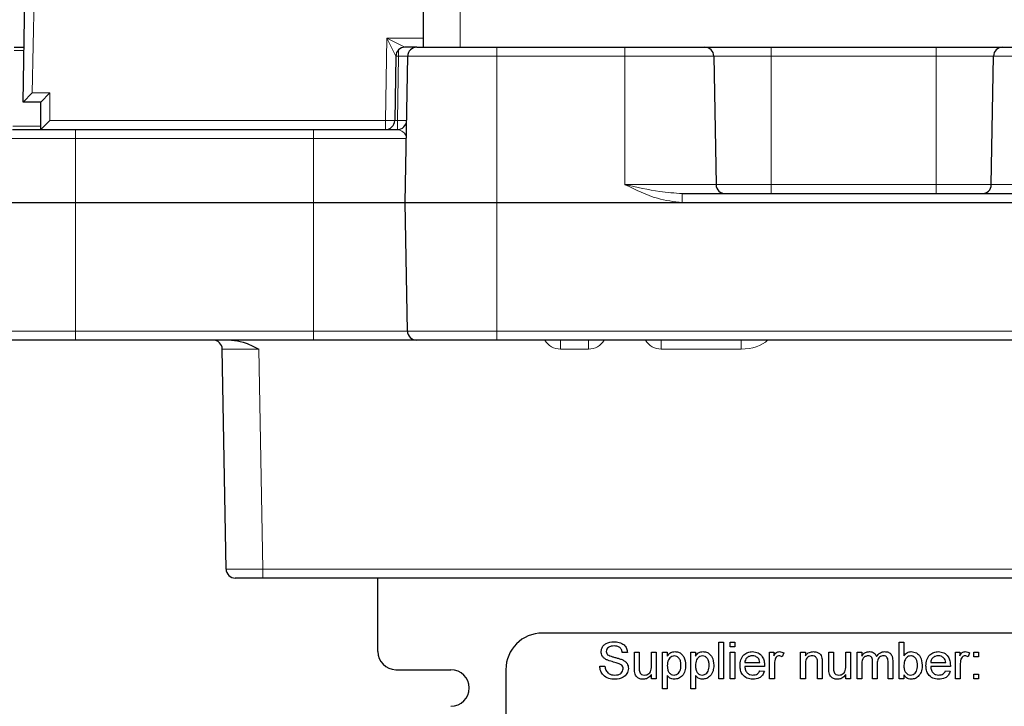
# Paper-space layout 'Blatt5' of a CAD drawing. Header units: millimetres. Extents: x 5 to 418, y 2 to 292.
# Tile 8 of 37: x 143 to 179, y 122 to 147. Entities that reach past the tile are written whole.
import ezdxf

# ---------------------------------------------------------------- set-up
doc = ezdxf.new("R2010")
doc.units = ezdxf.units.MM
doc.layers.add('SLD-0', color=7, linetype='Continuous')
doc.styles.add('SLDTEXTSTYLE0', font='TXT', dxfattribs={"width": 0.605})
doc.dimstyles.new('SLDDIMSTYLE4', dxfattribs={"dimtxt": 3.5, "dimasz": 3.302, "dimexe": 0, "dimexo": 0.0625, "dimgap": 0.875, "dimtad": 1, "dimdec": 1, "dimlfac": 1.5, "dimrnd": 1e-09, "dimzin": 12, "dimdsep": 46, "dimtxsty": 'SLDTEXTSTYLE0', "dimsah": 1, "dimcen": 0.09, "dimadec": 0, "dimazin": 3, "dimtfac": 1, "dimtofl": 0, "dimtmove": 0, "dimatfit": 3, "dimfxl": 1, "dimfrac": 2, "dimtolj": 1, "dimtzin": 12, "dimarcsym": 0})
doc.dimstyles.new('SLDDIMSTYLE6', dxfattribs={"dimtxt": 3.5, "dimasz": 3.302, "dimexe": 0, "dimexo": 0.0625, "dimgap": 0.875, "dimtad": 1, "dimlfac": 1.5, "dimrnd": 1e-09, "dimzin": 12, "dimdsep": 46, "dimtxsty": 'SLDTEXTSTYLE0', "dimsah": 1, "dimcen": 0.09, "dimadec": 0, "dimazin": 3, "dimtfac": 1, "dimtofl": 0, "dimtmove": 0, "dimatfit": 3, "dimfxl": 1, "dimfrac": 2, "dimtolj": 1, "dimtzin": 12, "dimarcsym": 0})

# ---------------------------------------------------------------- blocks, each defined once
blk = doc.blocks.new('_D_24')
at = {"layer": 'SLD-0', "color": 7}
for p, q in [((142.572, 135.345), (117.456, 135.345)), ((118.456, 135.345), (118.456, 115.012)), ((199.823, 115.012), (117.456, 115.012))]:
    blk.add_line(p, q, dxfattribs=at)
for points in [[(118.456, 135.345), (117.948, 132.043), (118.964, 132.043)], [(118.456, 115.012), (118.964, 118.314), (117.948, 118.314)]]:
    blk.add_solid(points, dxfattribs=at)
at = {"layer": 'SLD-0', "color": 7, "insert": (113.944, 120.5), "char_height": 3.5, "attachment_point": 1, "rotation": 90, "style": 'SLDTEXTSTYLE0'}
blk.add_mtext('30,5', dxfattribs=at)
blk = doc.blocks.new('_D_26')
at = {"layer": 'SLD-0', "color": 7}
for p, q in [((142.572, 135.345), (108.663, 135.345)), ((109.663, 135.345), (109.663, 100.235)), ((168.044, 100.235), (108.663, 100.235))]:
    blk.add_line(p, q, dxfattribs=at)
for centre, start, end in [((106.977, 117.097), 63.4349, 116.5651), ((106.977, 118.483), 243.4349, 296.5651)]:
    blk.add_arc(centre, 6.006, start, end, dxfattribs=at)
for points in [[(109.663, 135.345), (109.155, 132.043), (110.171, 132.043)], [(109.663, 100.235), (110.171, 103.537), (109.155, 103.537)]]:
    blk.add_solid(points, dxfattribs=at)
at = {"layer": 'SLD-0', "color": 7, "insert": (105.151, 113.111), "char_height": 3.5, "attachment_point": 1, "rotation": 90, "style": 'SLDTEXTSTYLE0'}
blk.add_mtext('52,7', dxfattribs=at)
blk = doc.blocks.new('_D_27')
at = {"layer": 'SLD-0', "color": 7}
for p, q in [((124.49, 136.246), (124.49, 86.053)), ((199.823, 115.012), (199.823, 86.053)), ((124.49, 87.053), (199.823, 87.053))]:
    blk.add_line(p, q, dxfattribs=at)
for points in [[(124.49, 87.053), (127.792, 86.545), (127.792, 87.561)], [(199.823, 87.053), (196.521, 87.561), (196.521, 86.545)]]:
    blk.add_solid(points, dxfattribs=at)
at = {"layer": 'SLD-0', "color": 7, "insert": (158.146, 91.564), "char_height": 3.5, "attachment_point": 1, "style": 'SLDTEXTSTYLE0'}
blk.add_mtext('113', dxfattribs=at)
blk = doc.blocks.new('_D_28')
at = {"layer": 'SLD-0', "color": 7}
for p, q in [((124.49, 136.246), (124.49, 77.328)), ((247.823, 115.012), (247.823, 77.328)), ((124.49, 78.328), (247.823, 78.328))]:
    blk.add_line(p, q, dxfattribs=at)
for points in [[(124.49, 78.328), (127.792, 77.82), (127.792, 78.836)], [(247.823, 78.328), (244.521, 78.836), (244.521, 77.82)]]:
    blk.add_solid(points, dxfattribs=at)
at = {"layer": 'SLD-0', "color": 7, "insert": (182.146, 82.84), "char_height": 3.5, "attachment_point": 1, "style": 'SLDTEXTSTYLE0'}
blk.add_mtext('185', dxfattribs=at)
blk = doc.blocks.new('_D_32')
at = {"layer": 'SLD-0', "color": 7}
for p, q in [((124.49, 136.246), (124.499, 270.445)), ((309.156, 136.233), (309.166, 270.432)), ((309.166, 269.432), (124.499, 269.445))]:
    blk.add_line(p, q, dxfattribs=at)
for points in [[(124.499, 269.445), (127.801, 268.937), (127.801, 269.953)], [(309.166, 269.432), (305.864, 269.941), (305.864, 268.925)]]:
    blk.add_solid(points, dxfattribs=at)
at = {"layer": 'SLD-0', "color": 7, "insert": (212.822, 273.951), "char_height": 3.5, "attachment_point": 1, "rotation": 359.996, "style": 'SLDTEXTSTYLE0'}
blk.add_mtext('277', dxfattribs=at)
blk = doc.blocks.new('_D_33')
at = {"layer": 'SLD-0', "color": 7}
for p, q in [((170.146, 258.145), (108.663, 258.145)), ((109.663, 135.345), (109.663, 258.145)), ((142.572, 135.345), (108.663, 135.345))]:
    blk.add_line(p, q, dxfattribs=at)
for points in [[(109.663, 258.145), (109.155, 254.843), (110.171, 254.843)], [(109.663, 135.345), (110.171, 138.647), (109.155, 138.647)]]:
    blk.add_solid(points, dxfattribs=at)
at = {"layer": 'SLD-0', "color": 7, "insert": (105.151, 190.73), "char_height": 3.5, "attachment_point": 1, "rotation": 90, "style": 'SLDTEXTSTYLE0'}
blk.add_mtext('184,2', dxfattribs=at)

psp = doc.layouts.new('Blatt5')

# ---------------------------------------------------------------- linework, layer by layer
at = {"color": 7, "linetype": 'Continuous', "lineweight": 25}
for p, q in [((142.908, 144.0122), (143.0517, 152.0181)), ((157.4901, 146.0122), (157.4901, 147.6788)), ((142.5832, 146.0122), (142.9439, 146.0122)), ((157.2499, 146.0122), (156.8177, 146.0122)), ((157.2499, 146.0122), (157.4901, 146.0122)), ((157.4901, 146.0122), (158.8234, 146.0122)), ((158.8234, 146.0122), (274.8234, 146.0122)), ((156.4844, 145.6846), (156.4434, 143.3397)), ((156.8235, 140.3513), (156.9166, 145.6846)), ((168.0636, 145.6846), (168.1452, 141.0063)), ((178.1683, 141.0063), (178.25, 145.6846)), ((142.908, 144.0122), (143.2474, 144.3455)), ((143.5568, 144.0122), (143.8901, 144.3455)), ((143.5568, 144.0122), (142.908, 144.0122)), ((143.5568, 143.0122), (143.5568, 144.0122)), ((143.5568, 143.0122), (143.8901, 143.3455)), ((142.5309, 143.0122), (144.8234, 143.0122)), ((144.8234, 143.0122), (153.4901, 143.0122)), ((153.4901, 143.0122), (156.5424, 143.0122)), ((166.9115, 140.6788), (179.4021, 140.6788)), ((156.905, 135.673), (156.8235, 140.3397)), ((144.8234, 135.3455), (142.5716, 135.3455)), ((153.4901, 135.3455), (144.8234, 135.3455)), ((157.2383, 135.3455), (153.4901, 135.3455)), ((160.1568, 135.3455), (157.2383, 135.3455)), ((204.2324, 135.3455), (160.1568, 135.3455)), ((150.3023, 127.0063), (150.1625, 135.018)), ((151.6355, 126.6788), (150.6356, 126.6788)), ((155.8234, 126.6788), (151.6355, 126.6788)), ((155.8234, 124.0122), (155.8234, 126.6788)), ((196.468, 126.6788), (155.8234, 126.6788)), ((192.4901, 124.6788), (161.8234, 124.6788)), ((168.2508, 123.0122), (168.2508, 124.3455)), ((168.2508, 124.3455), (168.4217, 124.3455)), ((168.4217, 124.3455), (168.4217, 123.0122)), ((168.661, 124.1745), (168.661, 124.3455)), ((168.661, 124.3455), (168.832, 124.3455)), ((168.832, 124.1745), (168.661, 124.1745)), ((168.832, 124.3455), (168.832, 124.1745)), ((174.8149, 124.3455), (174.9858, 124.3455)), ((174.8149, 123.0122), (174.8149, 124.3455)), ((174.9858, 124.3455), (174.9858, 123.8548)), ((164.9174, 123.9694), (164.7294, 123.9694)), ((165.1739, 123.3858), (165.1739, 123.9865)), ((165.1739, 123.9865), (165.3448, 123.9865)), ((165.3448, 123.9865), (165.3448, 123.4566)), ((165.7892, 123.4748), (165.7892, 123.9865)), ((165.7892, 123.9865), (165.9602, 123.9865)), ((165.9602, 123.9865), (165.9602, 123.0122)), ((166.1995, 122.6532), (166.1995, 123.9865)), ((166.1995, 123.9865), (166.3704, 123.9865)), ((166.3704, 123.9865), (166.3704, 123.8319)), ((167.2251, 122.6532), (167.2251, 123.9865)), ((167.2251, 123.9865), (167.3961, 123.9865)), ((167.3961, 123.9865), (167.3961, 123.8319)), ((168.661, 123.9865), (168.832, 123.9865)), ((168.661, 123.0122), (168.661, 123.9865)), ((168.832, 123.9865), (168.832, 123.0122)), ((170.0969, 123.0122), (170.0969, 123.9865)), ((170.0969, 123.9865), (170.2508, 123.9865)), ((170.2508, 123.9865), (170.2508, 123.8506)), ((170.6098, 123.9579), (170.5563, 123.8097)), ((171.2251, 123.0122), (171.2251, 123.9865)), ((171.2251, 123.9865), (171.3961, 123.9865)), ((171.3961, 123.9865), (171.3961, 123.8506)), ((172.2508, 123.9865), (172.4217, 123.9865)), ((172.2508, 123.3858), (172.2508, 123.9865)), ((172.4217, 123.9865), (172.4217, 123.4566)), ((172.8662, 123.9865), (173.0371, 123.9865)), ((172.8662, 123.4748), (172.8662, 123.9865)), ((173.0371, 123.9865), (173.0371, 123.0122)), ((173.2786, 123.0122), (173.2786, 123.9865)), ((173.2786, 123.9865), (173.4495, 123.9865)), ((173.4495, 123.9865), (173.4495, 123.8345)), ((176.8662, 123.9865), (177.02, 123.9865)), ((176.8662, 123.0122), (176.8662, 123.9865)), ((177.02, 123.9865), (177.02, 123.8506)), ((177.379, 123.9579), (177.3256, 123.8097)), ((177.5328, 123.8156), (177.5328, 123.9865)), ((177.5328, 123.9865), (177.7038, 123.9865)), ((177.7038, 123.8156), (177.5328, 123.8156)), ((177.7038, 123.9865), (177.7038, 123.8156)), ((156.4901, 123.3455), (158.4901, 123.3455)), ((160.4901, 123.3455), (160.4901, 116.0122)), ((163.9089, 123.4737), (164.0969, 123.4737)), ((169.191, 123.6104), (169.738, 123.6104)), ((169.9081, 123.4566), (169.191, 123.4566)), ((170.2679, 123.5298), (170.2679, 123.0122)), ((171.3961, 123.5346), (171.3961, 123.0122)), ((171.8405, 123.0122), (171.8405, 123.5939)), ((172.0115, 123.6083), (172.0115, 123.0122)), ((173.4495, 123.5084), (173.4495, 123.0122)), ((173.8427, 123.0122), (173.8427, 123.6337)), ((174.0136, 123.568), (174.0136, 123.0122)), ((174.4068, 123.0122), (174.4068, 123.6147)), ((174.5777, 123.6777), (174.5777, 123.0122)), ((175.9602, 123.6104), (176.5072, 123.6104)), ((176.6773, 123.4566), (175.9602, 123.4566)), ((177.0371, 123.5298), (177.0371, 123.0122)), ((165.7892, 123.0122), (165.7892, 123.1713)), ((165.9602, 123.0122), (165.7892, 123.0122)), ((166.3704, 123.1345), (166.3704, 122.6532)), ((167.3961, 123.1345), (167.3961, 122.6532)), ((168.4217, 123.0122), (168.2508, 123.0122)), ((168.832, 123.0122), (168.661, 123.0122)), ((169.7361, 123.3027), (169.9036, 123.2857)), ((170.2679, 123.0122), (170.0969, 123.0122)), ((171.3961, 123.0122), (171.2251, 123.0122)), ((172.0115, 123.0122), (171.8405, 123.0122)), ((172.8662, 123.0122), (172.8662, 123.1713)), ((173.0371, 123.0122), (172.8662, 123.0122)), ((173.4495, 123.0122), (173.2786, 123.0122)), ((174.0136, 123.0122), (173.8427, 123.0122)), ((174.5777, 123.0122), (174.4068, 123.0122)), ((174.9858, 123.0122), (174.8149, 123.0122)), ((174.9858, 123.1583), (174.9858, 123.0122)), ((176.5053, 123.3027), (176.6728, 123.2857)), ((177.0371, 123.0122), (176.8662, 123.0122)), ((177.5328, 123.0122), (177.5328, 123.1831)), ((177.5328, 123.1831), (177.7038, 123.1831)), ((177.7038, 123.0122), (177.5328, 123.0122)), ((177.7038, 123.1831), (177.7038, 123.0122)), ((166.3704, 122.6532), (166.1995, 122.6532)), ((167.3961, 122.6532), (167.2251, 122.6532))]:
    psp.add_line(p, q, dxfattribs=at)
at = {"color": 7, "linetype": 'Continuous', "lineweight": 18}
for p, q in [((143.385, 152.0122), (143.2474, 144.3455)), ((158.8234, 146.0122), (158.8234, 147.6788)), ((156.1102, 143.3455), (156.1625, 146.3455)), ((156.1625, 146.3455), (157.4901, 146.3455)), ((156.4844, 145.6846), (156.1625, 146.3455)), ((156.1625, 146.3455), (156.8177, 146.0122)), ((160.1568, 145.6846), (160.1568, 146.0122)), ((164.8234, 145.6846), (164.8234, 146.0122)), ((170.1568, 145.6846), (170.1568, 146.0122)), ((176.1568, 145.6846), (176.1568, 146.0122)), ((142.9418, 145.8931), (142.5832, 145.8931)), ((156.5833, 145.6846), (156.4844, 145.6846)), ((156.5424, 143.3397), (156.5833, 145.6846)), ((156.5833, 145.6846), (156.5833, 145.9159)), ((160.1568, 145.6846), (156.9166, 145.6846)), ((160.1568, 145.6846), (160.1568, 140.3513)), ((164.8234, 145.6846), (160.1568, 145.6846)), ((164.8234, 141.0063), (164.8234, 145.6846)), ((168.0636, 145.6846), (164.8234, 145.6846)), ((170.1568, 145.6846), (168.0636, 145.6846)), ((170.1568, 145.6846), (170.1568, 141.0063)), ((176.1568, 145.6846), (170.1568, 145.6846)), ((178.25, 145.6846), (176.1568, 145.6846)), ((176.1568, 141.0063), (176.1568, 145.6846)), ((181.4901, 145.6846), (178.25, 145.6846)), ((143.2474, 144.3455), (143.8901, 144.3455)), ((143.8901, 144.3455), (143.8901, 143.3455)), ((142.535, 143.1312), (143.5568, 143.1312)), ((143.8901, 143.3455), (156.1102, 143.3455)), ((156.1102, 143.3455), (156.4434, 143.3397)), ((156.1102, 143.0122), (156.1102, 143.3455)), ((156.4434, 143.3397), (156.5424, 143.3397)), ((156.5424, 143.3397), (156.5424, 143.0122)), ((144.8234, 143.0122), (144.8234, 142.6846)), ((153.4901, 143.0122), (153.4901, 142.6846)), ((144.8234, 142.6846), (142.1976, 142.6846)), ((153.4901, 142.6846), (144.8234, 142.6846)), ((144.8234, 142.6846), (144.8234, 140.3513)), ((156.8643, 142.6846), (153.4901, 142.6846)), ((153.4901, 140.3513), (153.4901, 142.6846)), ((164.8234, 141.0063), (168.1452, 141.0063)), ((168.1452, 141.0063), (170.1568, 141.0063)), ((170.1568, 141.0063), (170.1568, 140.6788)), ((170.1568, 141.0063), (176.1568, 141.0063)), ((176.1568, 141.0063), (178.1683, 141.0063)), ((176.1568, 141.0063), (176.1568, 140.6788)), ((178.1683, 141.0063), (181.4901, 141.0063)), ((166.9115, 140.6788), (166.9115, 140.3513)), ((142.1569, 140.3513), (144.8234, 140.3513)), ((144.8234, 140.3397), (142.1569, 140.3397)), ((144.8234, 140.3397), (144.8234, 140.3513)), ((144.8234, 140.3513), (153.4901, 140.3513)), ((153.4901, 140.3397), (144.8234, 140.3397)), ((144.8234, 140.3397), (144.8234, 135.673)), ((153.4901, 140.3397), (153.4901, 140.3513)), ((153.4901, 140.3513), (156.8235, 140.3513)), ((156.8235, 140.3397), (153.4901, 140.3397)), ((153.4901, 135.673), (153.4901, 140.3397)), ((156.8235, 140.3513), (160.1568, 140.3513)), ((160.1568, 140.3397), (156.8235, 140.3397)), ((160.1568, 140.3513), (166.9115, 140.3513)), ((160.1568, 140.3397), (160.1568, 140.3513)), ((203.8234, 140.3397), (160.1568, 140.3397)), ((160.1568, 140.3397), (160.1568, 135.673)), ((166.9115, 140.3513), (179.4021, 140.3513)), ((142.2383, 135.673), (144.8234, 135.673)), ((144.8234, 135.673), (153.4901, 135.673)), ((144.8234, 135.3455), (144.8234, 135.673)), ((153.4901, 135.3455), (153.4901, 135.673)), ((153.4901, 135.673), (156.905, 135.673)), ((156.905, 135.673), (160.1568, 135.673)), ((160.1568, 135.673), (203.8234, 135.673)), ((160.1568, 135.3455), (160.1568, 135.673)), ((162.4843, 135.3455), (162.4843, 135.018)), ((163.4959, 135.3455), (163.4959, 135.018)), ((166.151, 135.3455), (166.151, 135.018)), ((169.0556, 135.018), (169.0556, 135.3455)), ((151.4956, 135.018), (151.6355, 127.0063)), ((163.4959, 135.018), (162.4843, 135.018)), ((169.0556, 135.018), (166.151, 135.018)), ((151.6355, 127.0063), (199.6266, 127.0063)), ((151.6355, 126.6788), (151.6355, 127.0063))]:
    psp.add_line(p, q, dxfattribs=at)
at = {"color": 7, "linetype": 'Continuous', "lineweight": 25}
for centre, radius, start, end in [((156.8177, 145.6788), 0.3333, 90, 179), ((157.2499, 145.6788), 0.3333, 90, 179), ((167.7303, 145.6788), 0.3333, 1, 90), ((178.5832, 145.6788), 0.3333, 90, 179), ((156.1102, 143.3455), 0.3333, 270, 359), ((156.5424, 143.3455), 0.3333, 270, 359), ((168.4785, 141.0122), 0.3333, 181, 270), ((177.835, 141.0122), 0.3333, 270, 359), ((157.1568, 140.3455), 0.3333, 179, 181), ((157.2383, 135.6788), 0.3333, 181, 270), ((149.8292, 135.0122), 0.3333, 1, 90), ((150.6356, 127.0122), 0.3333, 181, 270), ((161.8234, 123.3455), 1.3333, 90, 180), ((156.4901, 124.0122), 0.6667, 180, 270), ((158.4901, 122.6788), 0.6667, 270, 90)]:
    psp.add_arc(centre, radius, start, end, dxfattribs=at)
at = {"color": 7, "linetype": 'Continuous', "lineweight": 18}
for centre, radius, start, end in [((156.7091, 148.1155), 4.7788, 268.00162, 271.99838), ((162.4843, 135.6846), 0.6667, 210.57902, 270), ((163.4959, 135.6846), 0.6667, 270, 329.42098), ((166.151, 135.6846), 0.6667, 210.57902, 270)]:
    psp.add_arc(centre, radius, start, end, dxfattribs=at)
for centre, major_axis, ratio, start_param, end_param in [((156.5831, 145.6788), (0.3335, 0.0058), 0.0174285, 6.2825767, 7.8530684), ((169.0712, 135.6846), (1.1161, 0.0145), 0.5971594, 4.6906313, 5.7277231), ((151.4961, 135.0122), (1.3336, -0.0058), 0.0043604, 1.5711961, 3.1416878), ((151.6358, 127.0122), (1.3334, 0.0058), 0.0043617, 3.1416498, 4.7121415)]:
    psp.add_ellipse(centre, major_axis=major_axis, ratio=ratio, start_param=start_param, end_param=end_param, dxfattribs=at)
for points, knots in [([(156.5424, 143.0122), (156.6144, 142.9916), (156.795, 142.9401), (156.8656, 142.7749), (156.8643, 142.6853), (156.8643, 142.6846)], [0, 0, 0, 0, 0.3970256, 0.99559022, 1, 1, 1, 1]), ([(166.9115, 140.3513), (166.6079, 140.3897), (165.8785, 140.4818), (165.2146, 140.8217), (164.8261, 141.0051), (164.8234, 141.0063)], [0, 0, 0, 0, 0.4145595, 0.9959449, 1, 1, 1, 1]), ([(164.8234, 141.0063), (164.8265, 141.0057), (165.2499, 140.9158), (165.951, 140.7506), (166.6388, 140.6992), (166.9115, 140.6788)], [0, 0, 0, 0, 0.00440835, 0.60533818, 1, 1, 1, 1])]:
    psp.add_open_spline(points, degree=3, knots=knots, dxfattribs=at)
at = {"color": 7, "linetype": 'Continuous', "lineweight": 25}
for points, knots in [([(150.5034, 135.3455), (150.6439, 135.3274), (150.9919, 135.2827), (151.3061, 135.1126), (151.4938, 135.0189), (151.4956, 135.018)], [0, 0, 0, 0, 0.40153587, 0.99433077, 1, 1, 1, 1]), ([(163.9602, 123.9975), (163.9646, 124.0385), (163.9736, 124.1207), (164.0401, 124.2285), (164.1845, 124.3397), (164.3247, 124.3531), (164.4231, 124.3626)], [0, 0, 0, 0, 0.1870287, 0.3741238, 0.5611402, 1, 1, 1, 1]), ([(164.4305, 124.2087), (164.3942, 124.2074), (164.3219, 124.2048), (164.2256, 124.1675), (164.1599, 124.0953), (164.1521, 124.0383), (164.1482, 124.0097)], [0, 0, 0, 0, 0.2812903, 0.5608202, 0.7806803, 1, 1, 1, 1]), ([(164.4231, 124.3626), (164.4891, 124.3584), (164.621, 124.3501), (164.7916, 124.2663), (164.896, 124.1247), (164.9103, 124.0212), (164.9174, 123.9694)], [0, 0, 0, 0, 0.2807972, 0.5601508, 0.7798767, 1, 1, 1, 1]), ([(164.7294, 123.9694), (164.7222, 124.0093), (164.708, 124.0887), (164.6004, 124.1977), (164.495, 124.2046), (164.4305, 124.2087)], [0, 0, 0, 0, 0.2810967, 0.5602874, 1, 1, 1, 1]), ([(164.157, 123.7093), (164.1271, 123.7263), (164.0672, 123.7602), (163.9815, 123.8539), (163.9682, 123.9431), (163.9602, 123.9975)], [0, 0, 0, 0, 0.28144516, 0.56227323, 1, 1, 1, 1]), ([(164.1482, 124.0097), (164.1505, 123.9849), (164.1546, 123.9405), (164.1834, 123.9068), (164.196, 123.892)], [0, 0, 0, 0, 0.5596169, 1, 1, 1, 1]), ([(164.6215, 123.5616), (164.5689, 123.5785), (164.4821, 123.6063), (164.3591, 123.6373), (164.2558, 123.667), (164.1899, 123.6952), (164.157, 123.7093)], [0, 0, 0, 0, 0.3399393, 0.5600249, 0.7800825, 1, 1, 1, 1]), ([(164.196, 123.892), (164.2524, 123.8638), (164.3454, 123.8173), (164.487, 123.7867), (164.6055, 123.7557), (164.6821, 123.7272), (164.7203, 123.713)], [0, 0, 0, 0, 0.3384083, 0.5589741, 0.7795351, 1, 1, 1, 1]), ([(164.7203, 123.713), (164.7556, 123.6951), (164.8261, 123.6594), (164.9026, 123.5775), (164.9453, 123.4837), (164.9495, 123.4217), (164.9516, 123.3906)], [0, 0, 0, 0, 0.2803713, 0.5599089, 0.7798589, 1, 1, 1, 1]), ([(166.3704, 123.8319), (166.4081, 123.886), (166.4753, 123.9827), (166.5906, 123.9972), (166.6413, 124.0036)], [0, 0, 0, 0, 0.5601586, 1, 1, 1, 1]), ([(166.6223, 123.8498), (166.5919, 123.8457), (166.531, 123.8374), (166.4586, 123.7777), (166.3814, 123.6686), (166.375, 123.5644), (166.3704, 123.4913)], [0, 0, 0, 0, 0.1863135, 0.3732882, 0.5605134, 1, 1, 1, 1]), ([(166.8662, 123.5041), (166.8645, 123.5485), (166.861, 123.6369), (166.8126, 123.7527), (166.7266, 123.8342), (166.657, 123.8446), (166.6223, 123.8498)], [0, 0, 0, 0, 0.2812816, 0.5609541, 0.7809189, 1, 1, 1, 1]), ([(166.6413, 124.0036), (166.6858, 123.9997), (166.7748, 123.9919), (166.8912, 123.9196), (167.0116, 123.7642), (167.0266, 123.6127), (167.0371, 123.5065)], [0, 0, 0, 0, 0.1870904, 0.3740516, 0.5611041, 1, 1, 1, 1]), ([(167.3961, 123.8319), (167.4337, 123.886), (167.5009, 123.9827), (167.6162, 123.9972), (167.6669, 124.0036)], [0, 0, 0, 0, 0.5601586, 1, 1, 1, 1]), ([(167.648, 123.8498), (167.6176, 123.8457), (167.5567, 123.8374), (167.4842, 123.7777), (167.4071, 123.6686), (167.4006, 123.5644), (167.3961, 123.4913)], [0, 0, 0, 0, 0.1863135, 0.3732882, 0.5605134, 1, 1, 1, 1]), ([(167.8918, 123.5041), (167.8901, 123.5485), (167.8867, 123.6369), (167.8383, 123.7527), (167.7522, 123.8342), (167.6827, 123.8446), (167.648, 123.8498)], [0, 0, 0, 0, 0.2812816, 0.56095408, 0.78091891, 1, 1, 1, 1]), ([(167.6669, 124.0036), (167.7114, 123.9997), (167.8005, 123.9919), (167.9169, 123.9196), (168.0373, 123.7642), (168.0522, 123.6127), (168.0627, 123.5065)], [0, 0, 0, 0, 0.1870904, 0.3740516, 0.5611041, 1, 1, 1, 1]), ([(169.02, 123.4911), (169.0243, 123.5633), (169.0327, 123.7075), (169.1406, 123.8853), (169.3002, 123.9893), (169.4136, 123.9988), (169.4703, 124.0036)], [0, 0, 0, 0, 0.2807476, 0.5597747, 0.7796663, 1, 1, 1, 1]), ([(169.4695, 123.8498), (169.4314, 123.8466), (169.3551, 123.8402), (169.2632, 123.7809), (169.2048, 123.6997), (169.1956, 123.6402), (169.191, 123.6104)], [0, 0, 0, 0, 0.2801903, 0.5597279, 0.7796424, 1, 1, 1, 1]), ([(169.6752, 123.768), (169.6412, 123.7949), (169.5804, 123.8431), (169.5035, 123.8477), (169.4695, 123.8498)], [0, 0, 0, 0, 0.5585118, 1, 1, 1, 1]), ([(169.4703, 124.0036), (169.5411, 123.9954), (169.6824, 123.9791), (169.8329, 123.8363), (169.9005, 123.6663), (169.9061, 123.5558), (169.9089, 123.5004)], [0, 0, 0, 0, 0.2793662, 0.5583982, 0.7788851, 1, 1, 1, 1]), ([(169.738, 123.6104), (169.7335, 123.643), (169.7256, 123.701), (169.6906, 123.7476), (169.6752, 123.768)], [0, 0, 0, 0, 0.5606744, 1, 1, 1, 1]), ([(170.2508, 123.8506), (170.2764, 123.894), (170.312, 123.9545), (170.3914, 123.9984), (170.4303, 124.0019), (170.4498, 124.0036)], [0, 0, 0, 0, 0.55959912, 0.77977168, 1, 1, 1, 1]), ([(170.2943, 123.725), (170.2856, 123.6891), (170.2701, 123.6248), (170.2686, 123.5588), (170.2679, 123.5298)], [0, 0, 0, 0, 0.5598877, 1, 1, 1, 1]), ([(170.4431, 123.8498), (170.4237, 123.8474), (170.3848, 123.8426), (170.3262, 123.7998), (170.3064, 123.7534), (170.2943, 123.725)], [0, 0, 0, 0, 0.2803051, 0.5609106, 1, 1, 1, 1]), ([(170.5563, 123.8097), (170.5368, 123.8221), (170.502, 123.8443), (170.4611, 123.8481), (170.4431, 123.8498)], [0, 0, 0, 0, 0.5601157, 1, 1, 1, 1]), ([(170.4498, 124.0036), (170.4813, 124.0006), (170.5376, 123.9951), (170.5877, 123.9693), (170.6098, 123.9579)], [0, 0, 0, 0, 0.5595462, 1, 1, 1, 1]), ([(171.3961, 123.8506), (171.4161, 123.8763), (171.4561, 123.9278), (171.5573, 123.9911), (171.6414, 123.9989), (171.6928, 124.0036)], [0, 0, 0, 0, 0.2805539, 0.5608154, 1, 1, 1, 1]), ([(171.6453, 123.8498), (171.6167, 123.8474), (171.5595, 123.8426), (171.4821, 123.8016), (171.4004, 123.7032), (171.3979, 123.6042), (171.3961, 123.5346)], [0, 0, 0, 0, 0.1872728, 0.3743615, 0.56054, 1, 1, 1, 1]), ([(171.8405, 123.5939), (171.8403, 123.6284), (171.8398, 123.697), (171.8047, 123.7915), (171.7266, 123.8425), (171.6724, 123.8473), (171.6453, 123.8498)], [0, 0, 0, 0, 0.2816799, 0.5597852, 0.7795872, 1, 1, 1, 1]), ([(171.6928, 124.0036), (171.7326, 124.0003), (171.812, 123.9938), (171.9146, 123.9426), (171.9786, 123.8591), (171.9946, 123.7984), (172.0027, 123.768)], [0, 0, 0, 0, 0.2802155, 0.5599712, 0.7796359, 1, 1, 1, 1]), ([(172.0027, 123.768), (172.0058, 123.7383), (172.0114, 123.6852), (172.0114, 123.6318), (172.0115, 123.6083)], [0, 0, 0, 0, 0.5597912, 1, 1, 1, 1]), ([(173.4495, 123.8345), (173.4674, 123.8609), (173.5032, 123.9136), (173.5952, 123.9859), (173.6776, 123.9969), (173.7278, 124.0036)], [0, 0, 0, 0, 0.2809504, 0.5617842, 1, 1, 1, 1]), ([(173.6787, 123.8498), (173.6397, 123.844), (173.581, 123.8354), (173.5185, 123.7867), (173.452, 123.6892), (173.4506, 123.5887), (173.4495, 123.5084)], [0, 0, 0, 0, 0.24922495, 0.37486171, 0.50055547, 1, 1, 1, 1]), ([(173.8427, 123.6337), (173.84, 123.687), (173.8366, 123.7539), (173.7889, 123.8165), (173.7442, 123.8448), (173.7049, 123.8478), (173.6787, 123.8498)], [0, 0, 0, 0, 0.4985157, 0.6241345, 0.7496359, 1, 1, 1, 1]), ([(173.7278, 124.0036), (173.7598, 124.0017), (173.8236, 123.9978), (173.9041, 123.9549), (173.96, 123.8932), (173.9779, 123.8463), (173.9869, 123.8228)], [0, 0, 0, 0, 0.2801764, 0.559511, 0.7796627, 1, 1, 1, 1]), ([(173.9869, 123.8228), (174.0293, 123.879), (174.1051, 123.9793), (174.2281, 123.9962), (174.2823, 124.0036)], [0, 0, 0, 0, 0.5600185, 1, 1, 1, 1]), ([(174.2412, 123.8498), (174.2155, 123.8478), (174.1642, 123.8438), (174.0959, 123.8051), (174.0218, 123.7185), (174.017, 123.63), (174.0136, 123.568)], [0, 0, 0, 0, 0.18728252, 0.37433449, 0.56118006, 1, 1, 1, 1]), ([(174.4068, 123.6147), (174.4079, 123.6725), (174.4093, 123.7449), (174.3566, 123.8101), (174.3107, 123.8421), (174.2689, 123.8467), (174.2412, 123.8498)], [0, 0, 0, 0, 0.4990428, 0.6245681, 0.7503081, 1, 1, 1, 1]), ([(174.2823, 124.0036), (174.3297, 124.0001), (174.4241, 123.9932), (174.5319, 123.9042), (174.5731, 123.7884), (174.5762, 123.7147), (174.5777, 123.6777)], [0, 0, 0, 0, 0.2803171, 0.5582261, 0.7787147, 1, 1, 1, 1]), ([(174.9858, 123.8548), (175.0247, 123.9015), (175.0942, 123.9848), (175.2007, 123.9978), (175.2476, 124.0036)], [0, 0, 0, 0, 0.5596861, 1, 1, 1, 1]), ([(175.2372, 123.8498), (175.2075, 123.8462), (175.1481, 123.8392), (175.0751, 123.7841), (174.9977, 123.679), (174.9907, 123.5775), (174.9858, 123.5063)], [0, 0, 0, 0, 0.1866521, 0.3736099, 0.56087, 1, 1, 1, 1]), ([(175.4816, 123.5001), (175.477, 123.5822), (175.4702, 123.7054), (175.3701, 123.8111), (175.2971, 123.8453), (175.2572, 123.8483), (175.2372, 123.8498)], [0, 0, 0, 0, 0.4987538, 0.7486559, 0.8743032, 1, 1, 1, 1]), ([(175.2476, 124.0036), (175.3145, 123.9946), (175.4481, 123.9766), (175.6228, 123.7916), (175.6412, 123.6192), (175.6525, 123.5138)], [0, 0, 0, 0, 0.2803073, 0.5597875, 1, 1, 1, 1]), ([(175.7892, 123.4911), (175.7935, 123.5633), (175.8019, 123.7075), (175.9098, 123.8853), (176.0695, 123.9893), (176.1828, 123.9988), (176.2396, 124.0036)], [0, 0, 0, 0, 0.2807476, 0.5597747, 0.7796663, 1, 1, 1, 1]), ([(176.2388, 123.8498), (176.2006, 123.8466), (176.1244, 123.8402), (176.0325, 123.7809), (175.974, 123.6997), (175.9648, 123.6402), (175.9602, 123.6104)], [0, 0, 0, 0, 0.2801903, 0.5597279, 0.7796424, 1, 1, 1, 1]), ([(176.4444, 123.768), (176.4104, 123.7949), (176.3496, 123.8431), (176.2727, 123.8477), (176.2388, 123.8498)], [0, 0, 0, 0, 0.55851176, 1, 1, 1, 1]), ([(176.2396, 124.0036), (176.3103, 123.9954), (176.4516, 123.9791), (176.6022, 123.8363), (176.6697, 123.6663), (176.6753, 123.5558), (176.6781, 123.5004)], [0, 0, 0, 0, 0.2793662, 0.5583982, 0.7788851, 1, 1, 1, 1]), ([(176.5072, 123.6104), (176.5027, 123.643), (176.4948, 123.701), (176.4598, 123.7476), (176.4444, 123.768)], [0, 0, 0, 0, 0.5606744, 1, 1, 1, 1]), ([(177.02, 123.8506), (177.0456, 123.894), (177.0812, 123.9545), (177.1607, 123.9984), (177.1996, 124.0019), (177.219, 124.0036)], [0, 0, 0, 0, 0.5595991, 0.7797717, 1, 1, 1, 1]), ([(177.0635, 123.725), (177.0549, 123.6891), (177.0394, 123.6248), (177.0378, 123.5588), (177.0371, 123.5298)], [0, 0, 0, 0, 0.5598877, 1, 1, 1, 1]), ([(177.2123, 123.8498), (177.1929, 123.8474), (177.154, 123.8426), (177.0955, 123.7998), (177.0756, 123.7534), (177.0635, 123.725)], [0, 0, 0, 0, 0.28030506, 0.56091063, 1, 1, 1, 1]), ([(177.3256, 123.8097), (177.3061, 123.8221), (177.2712, 123.8443), (177.2303, 123.8481), (177.2123, 123.8498)], [0, 0, 0, 0, 0.5601157, 1, 1, 1, 1]), ([(177.219, 124.0036), (177.2505, 124.0006), (177.3068, 123.9951), (177.3569, 123.9693), (177.379, 123.9579)], [0, 0, 0, 0, 0.5595462, 1, 1, 1, 1]), ([(164.4674, 122.9951), (164.3896, 122.999), (164.2347, 123.0069), (164.0397, 123.1185), (163.9298, 123.2915), (163.9159, 123.4129), (163.9089, 123.4737)], [0, 0, 0, 0, 0.2808135, 0.5595629, 0.7796198, 1, 1, 1, 1]), ([(164.0969, 123.4737), (164.1045, 123.4228), (164.1196, 123.3216), (164.2184, 123.2107), (164.3394, 123.1572), (164.4192, 123.1517), (164.4591, 123.1489)], [0, 0, 0, 0, 0.280632, 0.5586744, 0.7791973, 1, 1, 1, 1]), ([(164.4591, 123.1489), (164.4991, 123.1514), (164.5789, 123.1565), (164.6821, 123.2055), (164.75, 123.2876), (164.7591, 123.3502), (164.7636, 123.3815)], [0, 0, 0, 0, 0.2809172, 0.5608127, 0.7805018, 1, 1, 1, 1]), ([(164.9516, 123.3906), (164.941, 123.3257), (164.9196, 123.1958), (164.7388, 123.0263), (164.5703, 123.0069), (164.4674, 122.9951)], [0, 0, 0, 0, 0.2799417, 0.5600797, 1, 1, 1, 1]), ([(164.7636, 123.3815), (164.7614, 123.4045), (164.7571, 123.4505), (164.7083, 123.5207), (164.6544, 123.546), (164.6215, 123.5616)], [0, 0, 0, 0, 0.2800885, 0.5599705, 1, 1, 1, 1]), ([(165.1835, 123.2325), (165.18, 123.261), (165.1739, 123.312), (165.1739, 123.3632), (165.1739, 123.3858)], [0, 0, 0, 0, 0.5598387, 1, 1, 1, 1]), ([(165.3448, 123.4566), (165.3447, 123.4245), (165.3444, 123.3673), (165.3515, 123.3106), (165.3547, 123.2857)], [0, 0, 0, 0, 0.56024099, 1, 1, 1, 1]), ([(165.539, 123.1489), (165.5681, 123.1518), (165.6264, 123.1577), (165.7049, 123.2008), (165.7872, 123.3024), (165.7884, 123.4037), (165.7892, 123.4748)], [0, 0, 0, 0, 0.1871115, 0.3742532, 0.5608343, 1, 1, 1, 1]), ([(166.3704, 123.4913), (166.3721, 123.4471), (166.3755, 123.3589), (166.4229, 123.2424), (166.5111, 123.163), (166.5806, 123.1536), (166.6154, 123.1489)], [0, 0, 0, 0, 0.2812258, 0.5607439, 0.7806464, 1, 1, 1, 1]), ([(166.6154, 123.1489), (166.6458, 123.1524), (166.7068, 123.1595), (166.7817, 123.2163), (166.8575, 123.3269), (166.8626, 123.431), (166.8662, 123.5041)], [0, 0, 0, 0, 0.18658, 0.3734104, 0.5603245, 1, 1, 1, 1]), ([(167.0371, 123.5065), (167.0321, 123.4377), (167.0221, 123.3003), (166.9301, 123.1253), (166.7831, 123.0164), (166.6752, 123.0022), (166.6212, 122.9951)], [0, 0, 0, 0, 0.2807503, 0.5602778, 0.7801608, 1, 1, 1, 1]), ([(167.3961, 123.4913), (167.3978, 123.4471), (167.4011, 123.3589), (167.4486, 123.2424), (167.5367, 123.163), (167.6063, 123.1536), (167.641, 123.1489)], [0, 0, 0, 0, 0.2812258, 0.5607439, 0.7806464, 1, 1, 1, 1]), ([(167.641, 123.1489), (167.6715, 123.1524), (167.7324, 123.1595), (167.8073, 123.2163), (167.8831, 123.3269), (167.8882, 123.431), (167.8918, 123.5041)], [0, 0, 0, 0, 0.18658, 0.3734104, 0.5603245, 1, 1, 1, 1]), ([(168.0627, 123.5065), (168.0577, 123.4377), (168.0477, 123.3003), (167.9558, 123.1253), (167.8087, 123.0164), (167.7008, 123.0022), (167.6469, 122.9951)], [0, 0, 0, 0, 0.2807503, 0.5602778, 0.7801608, 1, 1, 1, 1]), ([(169.4794, 122.9951), (169.4073, 123.0015), (169.2635, 123.0145), (169.1026, 123.1506), (169.0288, 123.3223), (169.023, 123.4347), (169.02, 123.4911)], [0, 0, 0, 0, 0.2799521, 0.5586609, 0.7789943, 1, 1, 1, 1]), ([(169.191, 123.4566), (169.1962, 123.4124), (169.2068, 123.3243), (169.2782, 123.2187), (169.3776, 123.1577), (169.4472, 123.1518), (169.4821, 123.1489)], [0, 0, 0, 0, 0.2806334, 0.5596873, 0.7796605, 1, 1, 1, 1]), ([(169.9089, 123.5004), (169.9088, 123.4922), (169.9086, 123.4776), (169.9082, 123.463), (169.9081, 123.4566)], [0, 0, 0, 0, 0.5599987, 1, 1, 1, 1]), ([(172.2604, 123.2325), (172.2569, 123.261), (172.2508, 123.312), (172.2508, 123.3632), (172.2508, 123.3858)], [0, 0, 0, 0, 0.5598387, 1, 1, 1, 1]), ([(172.4217, 123.4566), (172.4216, 123.4245), (172.4213, 123.3673), (172.4285, 123.3106), (172.4316, 123.2857)], [0, 0, 0, 0, 0.560241, 1, 1, 1, 1]), ([(172.6159, 123.1489), (172.645, 123.1518), (172.7033, 123.1577), (172.7819, 123.2008), (172.8641, 123.3024), (172.8653, 123.4037), (172.8662, 123.4748)], [0, 0, 0, 0, 0.1871115, 0.3742532, 0.5608343, 1, 1, 1, 1]), ([(174.9858, 123.5063), (174.986, 123.4601), (174.9864, 123.3779), (175.0174, 123.3019), (175.031, 123.2686)], [0, 0, 0, 0, 0.5610775, 1, 1, 1, 1]), ([(175.2302, 123.1489), (175.2604, 123.1525), (175.3207, 123.1597), (175.3945, 123.2164), (175.4711, 123.3246), (175.4773, 123.4278), (175.4816, 123.5001)], [0, 0, 0, 0, 0.1865441, 0.3735017, 0.5606136, 1, 1, 1, 1]), ([(175.6525, 123.5138), (175.6489, 123.4446), (175.6419, 123.3066), (175.5508, 123.1323), (175.4095, 123.0155), (175.301, 123.0019), (175.2468, 122.9951)], [0, 0, 0, 0, 0.2809584, 0.5603519, 0.7803823, 1, 1, 1, 1]), ([(176.2486, 122.9951), (176.1766, 123.0015), (176.0328, 123.0145), (175.8718, 123.1506), (175.7981, 123.3223), (175.7922, 123.4347), (175.7892, 123.4911)], [0, 0, 0, 0, 0.2799521, 0.5586609, 0.7789943, 1, 1, 1, 1]), ([(175.9602, 123.4566), (175.9655, 123.4124), (175.976, 123.3243), (176.0474, 123.2187), (176.1469, 123.1577), (176.2165, 123.1518), (176.2513, 123.1489)], [0, 0, 0, 0, 0.28063342, 0.55968732, 0.77966053, 1, 1, 1, 1]), ([(176.6781, 123.5004), (176.678, 123.4922), (176.6778, 123.4776), (176.6775, 123.463), (176.6773, 123.4566)], [0, 0, 0, 0, 0.5599987, 1, 1, 1, 1]), ([(165.493, 122.9951), (165.4532, 122.9986), (165.3736, 123.0058), (165.272, 123.0584), (165.2068, 123.141), (165.1913, 123.202), (165.1835, 123.2325)], [0, 0, 0, 0, 0.2802863, 0.5601857, 0.7796074, 1, 1, 1, 1]), ([(165.3547, 123.2857), (165.3623, 123.2635), (165.3774, 123.2193), (165.4417, 123.1604), (165.5021, 123.1533), (165.539, 123.1489)], [0, 0, 0, 0, 0.2808637, 0.561194, 1, 1, 1, 1]), ([(165.7892, 123.1713), (165.7465, 123.1158), (165.6701, 123.0165), (165.5472, 123.0016), (165.493, 122.9951)], [0, 0, 0, 0, 0.5594657, 1, 1, 1, 1]), ([(166.6212, 122.9951), (166.5933, 122.9972), (166.5375, 123.0014), (166.446, 123.0464), (166.3991, 123.1011), (166.3704, 123.1345)], [0, 0, 0, 0, 0.2803784, 0.5605766, 1, 1, 1, 1]), ([(167.6469, 122.9951), (167.619, 122.9972), (167.5632, 123.0014), (167.4716, 123.0464), (167.4247, 123.1011), (167.3961, 123.1345)], [0, 0, 0, 0, 0.2803784, 0.5605766, 1, 1, 1, 1]), ([(169.9036, 123.2857), (169.8844, 123.2371), (169.846, 123.1401), (169.6967, 123.0158), (169.5618, 123.0029), (169.4794, 122.9951)], [0, 0, 0, 0, 0.2806132, 0.5608329, 1, 1, 1, 1]), ([(169.4821, 123.1489), (169.5115, 123.1506), (169.5704, 123.154), (169.6712, 123.1962), (169.7115, 123.2624), (169.7361, 123.3027)], [0, 0, 0, 0, 0.2812824, 0.5619063, 1, 1, 1, 1]), ([(172.57, 122.9951), (172.5301, 122.9986), (172.4506, 123.0058), (172.3489, 123.0584), (172.2837, 123.141), (172.2682, 123.202), (172.2604, 123.2325)], [0, 0, 0, 0, 0.2802863, 0.5601857, 0.7796074, 1, 1, 1, 1]), ([(172.4316, 123.2857), (172.4392, 123.2635), (172.4543, 123.2193), (172.5186, 123.1604), (172.579, 123.1533), (172.6159, 123.1489)], [0, 0, 0, 0, 0.28086371, 0.56119396, 1, 1, 1, 1]), ([(172.8662, 123.1713), (172.8234, 123.1158), (172.747, 123.0165), (172.6241, 123.0016), (172.57, 122.9951)], [0, 0, 0, 0, 0.5594657, 1, 1, 1, 1]), ([(175.2468, 122.9951), (175.2165, 122.9975), (175.1561, 123.0022), (175.0579, 123.0546), (175.0131, 123.119), (174.9858, 123.1583)], [0, 0, 0, 0, 0.2803833, 0.56056065, 1, 1, 1, 1]), ([(175.031, 123.2686), (175.0597, 123.231), (175.1109, 123.1639), (175.1937, 123.1535), (175.2302, 123.1489)], [0, 0, 0, 0, 0.5595616, 1, 1, 1, 1]), ([(176.6728, 123.2857), (176.6536, 123.2371), (176.6152, 123.1401), (176.466, 123.0158), (176.331, 123.0029), (176.2486, 122.9951)], [0, 0, 0, 0, 0.2806132, 0.5608329, 1, 1, 1, 1]), ([(176.2513, 123.1489), (176.2808, 123.1506), (176.3396, 123.154), (176.4404, 123.1962), (176.4807, 123.2624), (176.5053, 123.3027)], [0, 0, 0, 0, 0.2812824, 0.5619063, 1, 1, 1, 1])]:
    psp.add_open_spline(points, degree=3, knots=knots, dxfattribs=at)

# ---------------------------------------------------------------- dimensions: what is measured, and where the dimension line sits
at = {"layer": 'SLD-0', "color": 7}
for base, p1, p2, angle, dimstyle, picture, middle in [((124.4993, 269.4453), (309.1564, 136.2334), (124.4899, 136.2464), 359.99597, 'SLDDIMSTYLE6', '_D_32', (216.8325, 269.4388)), ((109.6626, 258.1455), (142.5716, 135.3455), (170.1462, 258.1455), 90, 'SLDDIMSTYLE6', '_D_33', (109.6626, 196.7455)), ((118.456, 115.0122), (142.5716, 135.3455), (199.8234, 115.0122), 90, 'SLDDIMSTYLE4', '_D_24', (118.456, 125.1788))]:
    dim = psp.add_linear_dim(base=base, p1=p1, p2=p2, angle=angle, dimstyle=dimstyle, dxfattribs=at)
    dim.commit()
    dim.dimension.update_dxf_attribs({"geometry": picture, "text_midpoint": middle, "dimtype": 160})
for base, p2, picture, middle in [((199.8234, 87.0526), (199.8234, 115.0122), '_D_27', (162.1567, 87.0526)), ((247.8234, 78.3281), (247.8234, 115.0122), '_D_28', (186.1567, 78.3281))]:
    dim = psp.add_linear_dim(base=base, p1=(124.4899, 136.2464), p2=p2, dimstyle='SLDDIMSTYLE6', dxfattribs=at)
    dim.commit()
    dim.dimension.update_dxf_attribs({"geometry": picture, "text_midpoint": middle, "dimtype": 160})
dim = psp.add_linear_dim(base=(109.6626, 100.2348), p1=(142.5716, 135.3455), p2=(168.0438, 100.2348), angle=90, text='(<>)', dimstyle='SLDDIMSTYLE4', dxfattribs=at)
dim.commit()
dim.dimension.update_dxf_attribs({"geometry": '_D_26', "text_midpoint": (109.6626, 117.7902), "dimtype": 160})

doc.saveas('drawing.dxf')
